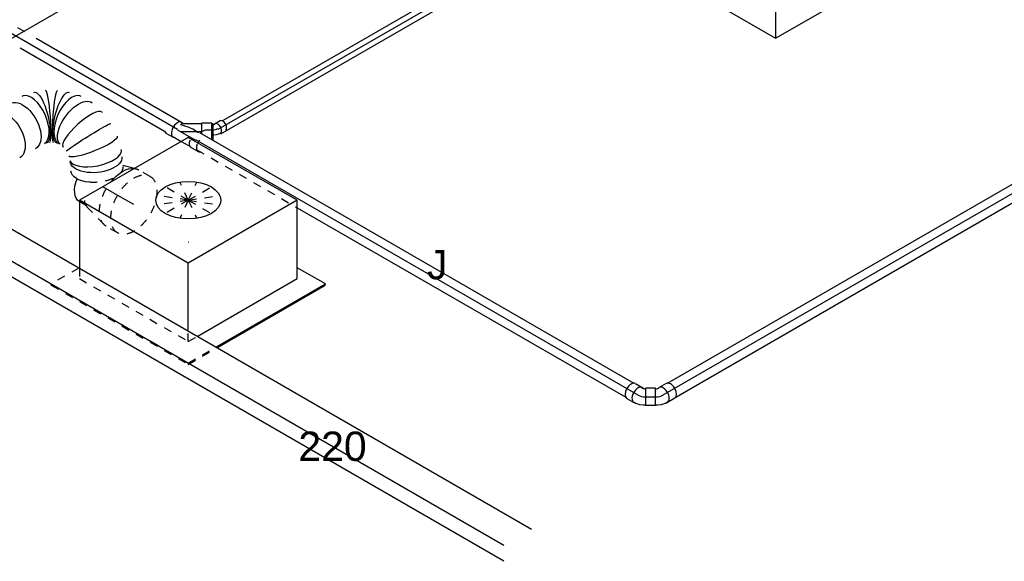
# Model space of a CAD drawing. Extents: x -257677 to 221252, y -185516 to 120782.
# Tile 11 of 171: x -93688 to -90665, y -9062 to -7398. Entities that reach past the tile are written whole.
import ezdxf
from ezdxf.enums import TextEntityAlignment as Align
from ezdxf.lldxf.tags import DXFTag

# ---------------------------------------------------------------- set-up
doc = ezdxf.new("R2010")
doc.units = 0
doc.header["$LTSCALE"] = 50
doc.linetypes.add('STREEPJES', pattern=[0.1, 0.05, -0.05])
doc.layers.get('0').update_dxf_attribs({"linetype": 'CONTINUOUS'})
for name, color, linetype in [('EL6131--', 2, 'CONTINUOUS'), ('EM6131--', 1, 'CONTINUOUS'), ('WL524---_D', 153, 'CONTINUOUS'), ('WL524---_HARTLIJN', 8, 'CONTINUOUS'), ('WL570---_RETOUR', 112, 'CONTINUOUS'), ('WL570---_TOEVOER', 3, 'CONTINUOUS'), ('WL570---_TOEVOER_RST', 2, 'CONTINUOUS'), ('WL570---_TOEVOER_RST_HL', 1, 'CONTINUOUS'), ('WL5911--_D', 2, 'CONTINUOUS'), ('WM570---_RETOUR_PR', 1, 'CONTINUOUS'), ('WM570---_TOEVOER_PR', 1, 'CONTINUOUS'), ('WM570---_TOEVOER_RST_PR', 1, 'CONTINUOUS')]:
    doc.layers.add(name, color=color, linetype=linetype)
doc.styles.add('BURO-018', font='ARIAL.TTF', dxfattribs={"height": 63})
doc.styles.add('BURO-025', font='ARIAL.TTF', dxfattribs={"height": 125})
tags = doc.linetypes.add('CENTER2', pattern=[28.575, 19.05, -3.175, 3.175, -3.175]).pattern_tags.tags
tags[10:11] = [DXFTag(74, 4), DXFTag(75, 0), DXFTag(340, '0'), DXFTag(46, 1.0), DXFTag(50, 0.0), DXFTag(44, 0.0), DXFTag(45, 0.0)]
tags[8:9] = [DXFTag(74, 4), DXFTag(75, 0), DXFTag(340, '0'), DXFTag(46, 1.0), DXFTag(50, 0.0), DXFTag(44, 0.0), DXFTag(45, 0.0)]
tags[6:7] = [DXFTag(74, 4), DXFTag(75, 0), DXFTag(340, '0'), DXFTag(46, 1.0), DXFTag(50, 0.0), DXFTag(44, 0.0), DXFTag(45, 0.0)]
tags[4:5] = [DXFTag(74, 4), DXFTag(75, 0), DXFTag(340, '0'), DXFTag(46, 1.0), DXFTag(50, 0.0), DXFTag(44, 0.0), DXFTag(45, 0.0)]

# ---------------------------------------------------------------- blocks, each defined once
blk = doc.blocks.new('*U1921')
at = {"color": 0, "ltscale": 10}
for p, q in [((29.9, 25, -5730.3), (3638.9, 25, -5730.3)), ((29.9, -25, -5730.3), (3638.9, -25, -5730.3))]:
    blk.add_line(p, q, dxfattribs=at)
at = {"layer": 'WL524---_HARTLIJN', "linetype": 'CENTER2'}
blk.add_line((0, 0, -5730.3), (3658.8, 0, -5730.3), dxfattribs=at)
at = {"layer": 'WL524---_D', "color": 1, "style": 'BURO-018'}
blk.add_attdef('POSNR', text='', height=90, dxfattribs=at).set_placement((0, 0), align=Align.MIDDLE)
blk = doc.blocks.new('*U1953')
at = {"color": 0, "ltscale": 10}
for p, q in [((18.7, 41.1, -5738.4), (-3.2, 28.4, -5738.4)), ((-12.8, 25, -5738.4), (-14, 25, -5738.4)), ((-12.8, 25, -5738.4), (-10.6, 25, -5738.4)), ((-10.6, 25, -5738.4), (-6.8, 25.6, -5738.4)), ((-6.8, 25.6, -5738.4), (-4.2, 26.5, -5738.4)), ((-4.2, 26.5, -5738.4), (-3.5, 26.9, -5738.4)), ((-12.8, -25, -5738.4), (-14, -25, -5738.4)), ((-12.8, -25, -5738.4), (-6.8, -25, -5738.4)), ((-6.8, -25, -5738.4), (4.8, -23.2, -5738.4)), ((5.2, -23.1, -5738.4), (4.8, -23.2, -5738.4)), ((5.2, -23.1, -5738.4), (15.9, -19.6, -5738.4)), ((15.9, -19.6, -5738.4), (17, -19, -5738.4)), ((17, -19, -5738.4), (21.5, -16.4, -5738.4)), ((44.9, -4.4, -5738.4), (23, -17, -5738.4))]:
    blk.add_line(p, q, dxfattribs=at)
for centre, start_param, end_param in [((9.9, 5.7, -5738.4), 2.831748, 6.536805), ((31.8, 18.4, -5738.4), 3.141593, 6.283185)]:
    blk.add_ellipse(centre, major_axis=(-13.1, 22.7), ratio=0.57735, start_param=start_param, end_param=end_param, dxfattribs=at)
at = {"layer": 'WL524---_HARTLIJN', "linetype": 'CENTER2'}
for p, q in [((-44, 0, -5738.4), (-12.8, 0, -5738.4)), ((9.9, 5.7, -5738.4), (9, 5.2, -5738.4))]:
    blk.add_line(p, q, dxfattribs=at)
blk.add_ellipse((-12.8, 17.8, -5738.4), major_axis=(30.8, 0), ratio=0.57735, start_param=4.712389, end_param=5.497787, dxfattribs=at)
at = {"layer": 'WL524---_D', "color": 1, "style": 'BURO-018'}
blk.add_attdef('POSNR', text='', height=90, dxfattribs=at).set_placement((0, 0), align=Align.MIDDLE)
blk = doc.blocks.new('*U1954')
at = {"color": 0, "ltscale": 10}
for p, q in [((25, 44.7, -5738.4), (-1, 29.7, -5738.4)), ((51.2, -0.7, -5738.4), (25, 44.7, -5738.4)), ((-35.9, 26.3, -5738.4), (-11.4, 26.3, -5738.4)), ((-10.4, 25, -5738.4), (-9.6, 25, -5738.4)), ((-9.6, 25, -5738.4), (-6.9, 25.6, -5738.4)), ((-6.9, 25.6, -5738.4), (-3.3, 27, -5738.4)), ((-3.3, 27, -5738.4), (-1.5, 28, -5738.4)), ((-1, 29.7, -5738.4), (-1.5, 28, -5738.4)), ((25.2, -15.7, -5738.4), (-1, 29.7, -5738.4)), ((-35.9, -26.2, -5738.4), (-11.4, -26.2, -5738.4)), ((-10.4, -25, -5738.4), (-5.2, -25, -5738.4)), ((-4, -24.9, -5738.4), (-5.2, -25, -5738.4)), ((-4, -24.9, -5738.4), (7, -22.6, -5738.4)), ((7, -22.6, -5738.4), (7.4, -22.5, -5738.4)), ((7.4, -22.5, -5738.4), (18.3, -18.3, -5738.4)), ((18.4, -18.3, -5738.4), (23.5, -15.3, -5738.4)), ((25.2, -15.7, -5738.4), (23.5, -15.3, -5738.4)), ((51.2, -0.7, -5738.4), (25.2, -15.7, -5738.4))]:
    blk.add_line(p, q, dxfattribs=at)
for centre, start_param, end_param in [((-35.9, 0, -5738.4), 3.141593, 6.283185), ((-11.4, 0, -5738.4), 2.887973, 6.59303)]:
    blk.add_ellipse(centre, major_axis=(0, -26.2), ratio=0.57735, start_param=start_param, end_param=end_param, dxfattribs=at)
at = {"layer": 'WL524---_HARTLIJN', "linetype": 'CENTER2'}
for p, q in [((-11.4, 0, -5738.4), (-10.4, 0, -5738.4)), ((12.1, 7, -5738.4), (11, 6.4, -5738.4))]:
    blk.add_line(p, q, dxfattribs=at)
blk.add_ellipse((2.2, 21.8, -5738.4), major_axis=(26.7, 15.4), ratio=0.57735, start_param=3.926991, end_param=4.712389, dxfattribs=at)
at = {"layer": 'WL524---_D', "color": 1, "style": 'BURO-018'}
blk.add_attdef('POSNR', text='', height=90, dxfattribs=at).set_placement((0, 0), align=Align.MIDDLE)
blk = doc.blocks.new('*U1955')
at = {"color": 0, "ltscale": 10}
for p, q in [((0, 25, -4621.1), (1539.6, 25, -4621.1)), ((375, -25, -4621.1), (1539.6, -25, -4621.1))]:
    blk.add_line(p, q, dxfattribs=at)
at = {"color": 8, "linetype": 'STREEPJES', "ltscale": 10}
blk.add_line((19.3, -25, -4621.1), (375, -25, -4621.1), dxfattribs=at)
at = {"layer": 'WL524---_HARTLIJN', "linetype": 'CENTER2'}
blk.add_line((0, 0, -4621.1), (1568.7, 0, -4621.1), dxfattribs=at)
at = {"layer": 'WL524---_D', "color": 1, "style": 'BURO-018'}
blk.add_attdef('POSNR', text='', height=90, dxfattribs=at).set_placement((0, 0), align=Align.MIDDLE)
blk = doc.blocks.new('*U1967')
at = {"color": 0, "ltscale": 10}
for p, q in [((-7.5, 16, -4586.2), (-4.4, 16.5, -4586.2)), ((-4.4, 16.5, -4586.2), (-2.2, 17.2, -4586.2)), ((-2.2, 17.2, -4586.2), (-1.5, 17.6, -4586.2)), ((14.2, 27.6, -4586.2), (-1.3, 18.6, -4586.2)), ((-7.9, -16, -4586.2), (-5.1, -16, -4586.2)), ((-5, -16, -4586.2), (3, -14.8, -4586.2)), ((3.3, -14.7, -4586.2), (3, -14.8, -4586.2)), ((3.3, -14.7, -4586.2), (10.7, -12.2, -4586.2)), ((10.7, -12.2, -4586.2), (11.4, -11.9, -4586.2)), ((11.4, -11.9, -4586.2), (14.5, -10.1, -4586.2))]:
    blk.add_line(p, q, dxfattribs=at)
for centre, start_param, end_param in [((22.6, 13.1, -4586.2), 3.141593, 6.283185), ((7.1, 4.1, -4586.2), 2.831748, 6.545703)]:
    blk.add_ellipse(centre, major_axis=(-8.4, 14.5), ratio=0.57735, start_param=start_param, end_param=end_param, dxfattribs=at)
at = {"layer": 'WL524---_HARTLIJN', "linetype": 'CENTER2'}
blk.add_line((-31, 0, -4586.2), (-9.2, 0, -4586.2), dxfattribs=at)
blk.add_ellipse((-9.2, 12.8, -4586.2), major_axis=(22.2, 0), ratio=0.57735, start_param=4.712389, end_param=5.497787, dxfattribs=at)
at = {"layer": 'WL524---_D', "color": 1, "style": 'BURO-018'}
blk.add_attdef('POSNR', text='', height=90, dxfattribs=at).set_placement((0, 0), align=Align.MIDDLE)
blk = doc.blocks.new('*U1968')
at = {"color": 0, "ltscale": 10}
for p, q in [((31, 25, -4582.2), (34.1, 25, -4582.2)), ((34.1, 25, -4582.2), (34.1, -25, -4582.2)), ((31.6, -25, -4582.2), (34.1, -25, -4582.2))]:
    blk.add_line(p, q, dxfattribs=at)
at = {"layer": 'WL524---_HARTLIJN', "linetype": 'CENTER2'}
blk.add_line((0, 0, -4582.2), (11, 5.7, -4582.2), dxfattribs=at)
at = {"layer": 'WL524---_D', "color": 1, "style": 'BURO-018'}
blk.add_attdef('POSNR', text='', height=90, dxfattribs=at).set_placement((0, 0), align=Align.MIDDLE)
blk = doc.blocks.new('*U1969')
at = {"color": 0, "ltscale": 10}
for p, q in [((70, 70.7, -4582.2), (43.2, 55.2, -4582.2)), ((95.5, 26.6, -4582.2), (70, 70.7, -4582.2)), ((-7.3, 24.6, -4582.2), (42.7, 53.5, -4582.2)), ((43.2, 55.2, -4582.2), (42.7, 53.5, -4582.2)), ((59.7, 26.6, -4582.2), (43.2, 55.2, -4582.2)), ((-10.4, 25, -4582.2), (-6.7, 25, -4582.2)), ((34.8, 25, -4582.2), (48.5, 25, -4582.2)), ((-36.7, -26.3, -4582.2), (-11.4, -26.3, -4582.2)), ((-10.4, -25, -4582.2), (16.9, -25, -4582.2))]:
    blk.add_line(p, q, dxfattribs=at)
at = {"color": 8, "linetype": 'STREEPJES', "ltscale": 10}
for p, q in [((16.9, -25, -4582.2), (48.5, -25, -4582.2)), ((42.4, -18.6, -4582.2), (41.8, -17.7, -4582.2)), ((78.4, -26.3, -4582.2), (53.1, -26.3, -4582.2))]:
    blk.add_line(p, q, dxfattribs=at)
at = {"color": 0, "ltscale": 10}
for centre, major_axis, ratio, start_param, end_param in [((-11.4, 0, -4582.2), (0, -26.2), 0.57735, 2.831748, 6.59303), ((0, 0, -4582.2), (60.1, 16.1), 0.317837, 0.593353, 1.655756), ((0, 0, -4582.2), (6.7, -24.9), 0.317837, 3.226552, 3.842032), ((-36.7, 0, -4582.2), (0, -26.2), 0.57735, 5.808698, 6.283185)]:
    blk.add_ellipse(centre, major_axis=major_axis, ratio=ratio, start_param=start_param, end_param=end_param, dxfattribs=at)
at = {"color": 0, "ltscale": 10, "extrusion": (-9.71445e-17, 7.21111e-17, -1)}
blk.add_ellipse((78.4, 0, -4582.2), major_axis=(0, -26.2), ratio=0.57735, start_param=1.442012, end_param=1.882885, dxfattribs=at)
at = {"color": 8, "linetype": 'STREEPJES', "ltscale": 10, "extrusion": (-9.71445e-17, 7.21111e-17, -1)}
for centre, start_param, end_param in [((53.1, 0, -4582.2), 0, 1.442012), ((78.4, 0, -4582.2), 0, 1.442012), ((78.4, 0, -4582.2), 5.808698, 6.280044)]:
    blk.add_ellipse(centre, major_axis=(0, -26.2), ratio=0.57735, start_param=start_param, end_param=end_param, dxfattribs=at)
at = {"layer": 'WL524---_HARTLIJN', "linetype": 'CENTER2'}
for p, q in [((0, 0, -4582.2), (56.3, 32.5, -4582.2)), ((-11.4, 0, -4582.2), (53.1, 0, -4582.2))]:
    blk.add_line(p, q, dxfattribs=at)
at = {"layer": 'WL524---_D', "color": 1, "style": 'BURO-018'}
blk.add_attdef('POSNR', text='', height=90, dxfattribs=at).set_placement((0, 0), align=Align.MIDDLE)
blk = doc.blocks.new('*U1970')
at = {"color": 0, "ltscale": 10}
for p, q in [((20.7, 25, -2988.9), (1192.5, 25, -2988.9)), ((1729.2, 25, -2988.9), (2243.8, 25, -2988.9)), ((20.7, -25, -2988.9), (314.9, -25, -2988.9)), ((725.7, -25, -2988.9), (1163.6, -25, -2988.9)), ((1700.3, -25, -2988.9), (2212.5, -25, -2988.9))]:
    blk.add_line(p, q, dxfattribs=at)
at = {"color": 8, "linetype": 'STREEPJES', "ltscale": 10}
for p, q in [((1212.5, 25, -2988.9), (1709.2, 25, -2988.9)), ((314.9, -25, -2988.9), (725.7, -25, -2988.9)), ((1183.6, -25, -2988.9), (1680.3, -25, -2988.9))]:
    blk.add_line(p, q, dxfattribs=at)
at = {"layer": 'WL524---_HARTLIJN', "linetype": 'CENTER2'}
blk.add_line((0, 0, -2988.9), (2243.8, 0, -2988.9), dxfattribs=at)
at = {"layer": 'WL524---_D', "color": 1, "style": 'BURO-018'}
blk.add_attdef('POSNR', text='', height=90, dxfattribs=at).set_placement((0, 0), align=Align.MIDDLE)
blk = doc.blocks.new('*U1971')
at = {"color": 8, "linetype": 'STREEPJES', "ltscale": 10}
for p, q in [((15, 16, -3487.6), (262.2, 16, -3487.6)), ((15, -16, -3487.6), (280.7, -16, -3487.6))]:
    blk.add_line(p, q, dxfattribs=at)
at = {"color": 0, "ltscale": 10}
for p, q in [((262.2, 16, -3487.6), (1541.7, 16, -3487.6)), ((280.7, -16, -3487.6), (1515.5, -16, -3487.6))]:
    blk.add_line(p, q, dxfattribs=at)
at = {"layer": 'WL524---_HARTLIJN', "linetype": 'CENTER2'}
blk.add_line((0, 0, -3487.6), (1541.7, 0, -3487.6), dxfattribs=at)
at = {"layer": 'WL524---_D', "color": 1, "style": 'BURO-018'}
blk.add_attdef('POSNR', text='', height=90, dxfattribs=at).set_placement((0, 0), align=Align.MIDDLE)
blk = doc.blocks.new('*U1987')
at = {"color": 0, "ltscale": 10}
for p, q in [((-10.2, 229.8, -5674.9), (-6.1, 229.8, -5674.9)), ((132.7, -17.7, -5674.9), (-10.2, 229.8, -5674.9)), ((136.8, -17.7, -5674.9), (-6.1, 229.8, -5674.9)), ((2356.9, 229.8, -5674.9), (2336.5, 194.5, -5674.9)), ((2361, 229.8, -5674.9), (2356.9, 229.8, -5674.9)), ((2499.8, -17.7, -5674.9), (2356.9, 229.8, -5674.9)), ((2503.9, -17.7, -5674.9), (2361, 229.8, -5674.9)), ((14.3, 194.5, -5674.9), (2356.9, 194.5, -5674.9)), ((2479.4, -17.7, -5674.9), (2356.9, 194.5, -5674.9)), ((12.1, -226.5, -5674.9), (132.7, -17.7, -5674.9)), ((16.2, -226.5, -5674.9), (136.8, -17.7, -5674.9)), ((132.7, -17.7, -5674.9), (136.8, -17.7, -5674.9)), ((136.8, -17.7, -5674.9), (2479.4, -17.7, -5674.9)), ((2377.3, -194.5, -5674.9), (2479.4, -17.7, -5674.9)), ((2377.3, -229.8, -5674.9), (2499.8, -17.7, -5674.9)), ((2381.4, -229.8, -5674.9), (2503.9, -17.7, -5674.9)), ((2503.9, -17.7, -5674.9), (2499.8, -17.7, -5674.9)), ((34.7, -194.5, -5674.9), (2377.3, -194.5, -5674.9)), ((2356.9, -194.5, -5674.9), (2377.3, -229.8, -5674.9)), ((2381.4, -229.8, -5674.9), (2377.3, -229.8, -5674.9))]:
    blk.add_line(p, q, dxfattribs=at)
at = {"color": 8, "linetype": 'STREEPJES', "ltscale": 10}
for p, q in [((10.2, -229.8, -5674.9), (12.1, -226.5, -5674.9)), ((10.2, -229.8, -5674.9), (14.3, -229.8, -5674.9)), ((14.3, -229.8, -5674.9), (16.2, -226.5, -5674.9))]:
    blk.add_line(p, q, dxfattribs=at)
at = {"layer": 'WM570---_TOEVOER_PR', "color": 1, "style": 'BURO-018'}
blk.add_attdef('POSNR', text='', height=90, dxfattribs=at).set_placement((0, 0), align=Align.MIDDLE)
blk = doc.blocks.new('*U2008')
at = {"color": 0, "ltscale": 10}
for p, q in [((255.9, 59.4, -5025), (255.7, 59.5, -5025)), ((287.4, 41.2, -5025), (287.3, 41.3, -5025)), ((372.9, -85.7, -5025), (372.6, -84.6, -5025))]:
    blk.add_line(p, q, dxfattribs=at)
at = {"color": 0, "ltscale": 10, "extrusion": (-3.41963e-17, 8.3842e-17, -1)}
for centre, major_axis, ratio, start_param, end_param in [((0, 0, -5025), (0, 80), 0.57735, 0, 3.141593), ((28, 0, -5025), (0, 80), 0.57735, 0, 3.141593), ((83.9, 0, -5025), (0, 80), 0.57735, 0, 3.141593), ((139.8, 0, -5025), (0, 80), 0.57735, 0, 3.141593), ((199.2, -4.4, -5025), (22.6, 77), 0.313149, 6.256783, 9.398376), ((260.3, -39.7, -5025), (-55.4, -58.1), 0.313149, 0.026402, 3.167995), ((286, -75.3, -5025), (73.6, 32.2), 0.487542, 3.195954, 6.337547), ((296.2, -161.2, -5025), (-79.5, 11.2), 0.194148, 3.124475, 6.266067), ((297.7, -131.3, -5025), (80.2, 2.7), 0.043753, 3.145311, 6.286904), ((284.3, -200.8, -5025), (72.6, -33.5), 0.51243, 0, 3.141593), ((271.7, -228, -5025), (72.6, -33.5), 0.51243, 1.924499, 3.141593)]:
    blk.add_ellipse(centre, major_axis=major_axis, ratio=ratio, start_param=start_param, end_param=end_param, dxfattribs=at)
at = {"color": 0, "ltscale": 10}
for centre, major_axis, ratio, start_param, end_param in [((177.6, 0, -5025), (8.1, 79.9), 0.497511, 3.191932, 6.232846), ((177.6, 0, -5025), (8.1, 79.9), 0.497511, 6.232846, 6.333525), ((221.1, -12.9, -5025), (-34.7, -72.4), 0.106869, 0.008217, 3.133375), ((242, -25, -5025), (45.3, 66.2), 0.106869, 0.008217, 3.133366), ((274.9, -56.2, -5025), (65.1, 47), 0.497511, 0.050339, 3.091253), ((274.9, -56.2, -5025), (65.1, 47), 0.497511, 6.232846, 6.333525), ((294.2, -101.8, -5025), (-78.6, -16.7), 0.277829, 3.167143, 6.257634), ((289.7, -189.1, -5025), (76, -26), 0.415051, 3.184181, 6.240597), ((289.7, -189.1, -5025), (76, -26), 0.415051, 6.240597, 6.325773)]:
    blk.add_ellipse(centre, major_axis=major_axis, ratio=ratio, start_param=start_param, end_param=end_param, dxfattribs=at)
at = {"color": 8, "linetype": 'STREEPJES', "ltscale": 10, "extrusion": (-3.41963e-17, 8.3842e-17, -1)}
blk.add_ellipse((271.7, -228, -5025), major_axis=(72.6, -33.5), ratio=0.51243, start_param=0, end_param=1.924499, dxfattribs=at)
at = {"layer": 'WM570---_RETOUR_PR', "color": 1, "style": 'BURO-018'}
blk.add_attdef('POSNR', text='', height=90, dxfattribs=at).set_placement((0, 0), align=Align.MIDDLE)
blk = doc.blocks.new('*U2010')
at = {"color": 8, "linetype": 'STREEPJES', "ltscale": 10}
for p, q in [((-40.4, 100, -4926.9), (0, 100, -4926.9)), ((9.6, 98.6, -4926.9), (77.2, 78.9, -4926.9)), ((84, 76, -4926.9), (107.7, 76, -4926.9)), ((107.7, 76, -4926.9), (108.8, 76, -4926.9)), ((107.7, 76, -4926.9), (108.8, 76, -4926.9)), ((-40.4, -100, -4926.9), (0, -100, -4926.9)), ((9.6, -98.6, -4926.9), (13.5, -97.5, -4926.9))]:
    blk.add_line(p, q, dxfattribs=at)
at = {"color": 0, "ltscale": 10}
blk.add_line((13.5, -97.5, -4926.9), (49.2, -87.1, -4926.9), dxfattribs=at)
at = {"color": 8, "linetype": 'STREEPJES', "ltscale": 10, "extrusion": (-1.38778e-17, -8.01234e-18, -1)}
for centre, major_axis, start_param, end_param in [((-40.4, 0, -4926.9), (0, 100), 0, 6.280044), ((0, 0, -4926.9), (0, 100), 0, 1.810949), ((0, 0, -4926.9), (0, 100), 0, 1.810949), ((0, 0, -4926.9), (0, 100), 0, 1.810949), ((69.6, 0, -4926.9), (0, 80), 0.166759, 0.789148), ((69.6, 0, -4926.9), (0, 80), 0.166759, 0.789148), ((0, 0, -4926.9), (0, 100), 2.90144, 3.141593), ((0, 0, -4926.9), (0, 100), 2.90144, 3.141593), ((0, 0, -4926.9), (0, 100), 2.90144, 3.141593)]:
    blk.add_ellipse(centre, major_axis=major_axis, ratio=0.57735, start_param=start_param, end_param=end_param, dxfattribs=at)
at = {"color": 0, "ltscale": 10, "extrusion": (-1.38778e-17, -8.01234e-18, -1)}
for centre, major_axis, start_param, end_param in [((107.7, 0, -4926.9), (0, 76), 0.025636, 1.322221), ((107.7, 0, -4926.9), (0, 76), 0.025636, 1.322221), ((0, 0, -4926.9), (0, 100), 1.810949, 2.90144), ((0, 0, -4926.9), (0, 100), 1.810949, 2.90144), ((0, 0, -4926.9), (0, 100), 1.810949, 2.90144)]:
    blk.add_ellipse(centre, major_axis=major_axis, ratio=0.57735, start_param=start_param, end_param=end_param, dxfattribs=at)
at = {"layer": 'WL570---_TOEVOER_RST_HL', "linetype": 'CENTER2'}
for p, q in [((-40.4, 0, -4926.9), (0, 0, -4926.9)), ((0, 0, -4926.9), (69.6, 0, -4926.9))]:
    blk.add_line(p, q, dxfattribs=at)
blk.add_circle((69.6, 0, -4926.9), 0.075, dxfattribs=at)
at = {"layer": 'WM570---_TOEVOER_RST_PR', "color": 1, "style": 'BURO-018'}
blk.add_attdef('POSNR', text='', height=90, dxfattribs=at).set_placement((0, 0), align=Align.MIDDLE)
blk = doc.blocks.new('*U2166')
at = {"color": 0, "ltscale": 10}
for p, q in [((-276.4, 331.6, -4053.1), (-417.2, 87.7, -4053.1)), ((191.5, 331.6, -4053.1), (-276.4, 331.6, -4053.1)), ((-42.5, -73.5, -4053.1), (-276.4, 331.6, -4053.1)), ((425.4, -73.5, -4053.1), (191.5, 331.6, -4053.1)), ((-440.9, 77.8, -4053.1), (-438.9, 81.3, -4053.1)), ((-440.9, 77.8, -4053.1), (-233.5, -281.4, -4053.1)), ((-413.6, 81.3, -4053.1), (-438.9, 81.3, -4053.1)), ((-438.9, 81.3, -4053.1), (-229.4, -281.4, -4053.1)), ((-417.2, 87.7, -4053.1), (-204.1, -281.4, -4053.1)), ((-162.5, -281.4, -4053.1), (-42.5, -73.5, -4053.1)), ((425.4, -73.5, -4053.1), (-42.5, -73.5, -4053.1)), ((305.4, -281.4, -4053.1), (425.4, -73.5, -4053.1)), ((-204.6, -331.4, -4053.1), (-198, -342.9, -4053.1)), ((-200.6, -331.4, -4053.1), (-196, -339.4, -4053.1)), ((289.9, -339.4, -4053.1), (285.3, -331.4, -4053.1)), ((-196, -339.4, -4053.1), (-198, -342.9, -4053.1)), ((-198, -342.9, -4053.1), (287.8, -342.9, -4053.1)), ((-196, -339.4, -4053.1), (289.9, -339.4, -4053.1)), ((287.8, -342.9, -4053.1), (289.9, -339.4, -4053.1))]:
    blk.add_line(p, q, dxfattribs=at)
at = {"color": 8, "linetype": 'STREEPJES', "ltscale": 10}
for p, q in [((74.5, 129, -4053.1), (23.5, 217.4, -4053.1)), ((74.5, 129, -4053.1), (-20.7, 205.6, -4053.1)), ((74.5, 129, -4053.1), (81.3, 205.6, -4053.1)), ((74.5, 129, -4053.1), (-39.4, 173.2, -4053.1)), ((74.5, 129, -4053.1), (137.4, 173.2, -4053.1)), ((74.5, 129, -4053.1), (-27.6, 129, -4053.1)), ((74.5, 129, -4053.1), (11.6, 84.9, -4053.1)), ((74.5, 129, -4053.1), (67.7, 52.5, -4053.1)), ((74.5, 129, -4053.1), (125.5, 40.7, -4053.1)), ((74.5, 129, -4053.1), (169.7, 52.5, -4053.1)), ((74.5, 129, -4053.1), (188.4, 84.9, -4053.1)), ((74.5, 129, -4053.1), (176.6, 129, -4053.1)), ((-233.5, -281.4, -4053.1), (-204.6, -331.4, -4053.1)), ((-229.4, -281.4, -4053.1), (-200.6, -331.4, -4053.1)), ((-204.1, -281.4, -4053.1), (-183.3, -317.5, -4053.1)), ((-183.3, -317.5, -4053.1), (-162.5, -281.4, -4053.1)), ((284.5, -317.5, -4053.1), (305.4, -281.4, -4053.1)), ((-183.3, -317.5, -4053.1), (284.5, -317.5, -4053.1)), ((285.3, -331.4, -4053.1), (277.2, -317.5, -4053.1))]:
    blk.add_line(p, q, dxfattribs=at)
at = {"color": 0, "ltscale": 10}
blk.add_ellipse((74.5, 129, -4053.1), major_axis=(108.3, -62.5), ratio=0.57735, dxfattribs=at)
at = {"layer": 'WL570---_TOEVOER_RST_HL', "linetype": 'CENTER2'}
blk.add_circle((0, 0, -4053.1), 0.075, dxfattribs=at)
at = {"layer": 'WL570---_TOEVOER_RST', "color": 1, "style": 'BURO-018'}
for tag in ['MC', 'Q']:
    blk.add_attdef(tag, text='', height=90, dxfattribs=at).set_placement((0, 0), align=Align.MIDDLE)
at = {"layer": 'WM570---_TOEVOER_RST_PR', "color": 1, "style": 'BURO-018'}
blk.add_attdef('POSNR', text='', height=90, dxfattribs=at).set_placement((0, 0), align=Align.MIDDLE)
blk = doc.blocks.new('*U2167')
at = {"color": 2, "ltscale": 10}
for p, q in [((-285.8, 282.8, -3995.4), (-530.7, -141.4, -3995.4)), ((449.1, 282.8, -3995.4), (-285.8, 282.8, -3995.4)), ((-204.1, 141.4, -3995.4), (-285.8, 282.8, -3995.4)), ((530.7, 141.4, -3995.4), (449.1, 282.8, -3995.4)), ((-449.1, -282.8, -3995.4), (-204.1, 141.4, -3995.4)), ((530.7, 141.4, -3995.4), (-204.1, 141.4, -3995.4)), ((285.8, -282.8, -3995.4), (530.7, 141.4, -3995.4)), ((-530.7, -141.4, -3995.4), (-449.1, -282.8, -3995.4)), ((285.8, -282.8, -3995.4), (-449.1, -282.8, -3995.4))]:
    blk.add_line(p, q, dxfattribs=at)
at = {"layer": 'WL5911--_D', "color": 2, "style": 'BURO-025'}
blk.add_attdef('POSNR', text='', height=125, dxfattribs=at).set_placement((0, 0), align=Align.MIDDLE)
blk = doc.blocks.new('*U2181')
at = {"color": 0, "ltscale": 10}
for p, q in [((-225.4, 278.6, -5079.1), (-330.3, 96.9, -5079.1)), ((160.8, 278.6, -5079.1), (-225.4, 278.6, -5079.1)), ((-32.3, -55.9, -5079.1), (-225.4, 278.6, -5079.1)), ((354, -55.9, -5079.1), (160.8, 278.6, -5079.1)), ((-329, 99, -5079.1), (-331.5, 99, -5079.1)), ((-137.2, -237.6, -5079.1), (-32.3, -55.9, -5079.1)), ((354, -55.9, -5079.1), (-32.3, -55.9, -5079.1)), ((233.5, -264.5, -5079.1), (354, -55.9, -5079.1)), ((300.1, -321.7, -5079.1), (250.3, -235.5, -5079.1)), ((-121.7, -264.5, -5079.1), (233.5, -264.5, -5079.1)), ((-88.6, -321.7, -5079.1), (300.1, -321.7, -5079.1)), ((-86.6, -325.3, -5079.1), (298, -325.3, -5079.1)), ((298, -325.3, -5079.1), (300.1, -321.7, -5079.1))]:
    blk.add_line(p, q, dxfattribs=at)
at = {"color": 8, "linetype": 'STREEPJES', "ltscale": 10}
for p, q in [((64.3, 111.4, -5079.1), (23.5, 182.1, -5079.1)), ((64.3, 111.4, -5079.1), (-11.9, 172.6, -5079.1)), ((64.3, 111.4, -5079.1), (69.8, 172.6, -5079.1)), ((64.3, 111.4, -5079.1), (-26.8, 146.7, -5079.1)), ((64.3, 111.4, -5079.1), (114.6, 146.7, -5079.1)), ((-430.7, 95.5, -5079.1), (-428.7, 99, -5079.1)), ((-430.7, 95.5, -5079.1), (-187.8, -325.3, -5079.1)), ((-331.5, 99, -5079.1), (-428.7, 99, -5079.1)), ((-428.7, 99, -5079.1), (-185.8, -321.7, -5079.1)), ((-330.3, 96.9, -5079.1), (-345.8, 70, -5079.1)), ((64.3, 111.4, -5079.1), (-17.4, 111.4, -5079.1)), ((64.3, 111.4, -5079.1), (14, 76, -5079.1)), ((64.3, 111.4, -5079.1), (58.8, 50.1, -5079.1)), ((64.3, 111.4, -5079.1), (105.1, 40.7, -5079.1)), ((64.3, 111.4, -5079.1), (140.5, 50.1, -5079.1)), ((64.3, 111.4, -5079.1), (155.4, 76, -5079.1)), ((64.3, 111.4, -5079.1), (145.9, 111.4, -5079.1)), ((-345.8, 70, -5079.1), (-152.7, -264.5, -5079.1)), ((-152.7, -264.5, -5079.1), (-137.2, -237.6, -5079.1)), ((-152.7, -264.5, -5079.1), (-121.7, -264.5, -5079.1)), ((-185.8, -321.7, -5079.1), (-187.8, -325.3, -5079.1)), ((-187.8, -325.3, -5079.1), (-86.6, -325.3, -5079.1)), ((-185.8, -321.7, -5079.1), (-88.6, -321.7, -5079.1))]:
    blk.add_line(p, q, dxfattribs=at)
at = {"color": 0, "ltscale": 10}
blk.add_ellipse((64.3, 111.4, -5079.1), major_axis=(86.6, -50), ratio=0.57735, dxfattribs=at)
at = {"layer": 'WL570---_TOEVOER_RST_HL', "linetype": 'CENTER2'}
blk.add_circle((0, 0, -5079.1), 0.075, dxfattribs=at)
at = {"layer": 'WL570---_TOEVOER_RST', "color": 1, "style": 'BURO-018'}
for tag in ['MC', 'Q']:
    blk.add_attdef(tag, text='', height=90, dxfattribs=at).set_placement((0, 0), align=Align.MIDDLE)
at = {"layer": 'WM570---_TOEVOER_RST_PR', "color": 1, "style": 'BURO-018'}
blk.add_attdef('POSNR', text='', height=90, dxfattribs=at).set_placement((0, 0), align=Align.MIDDLE)
blk = doc.blocks.new('*U2192')
at = {"color": 0, "ltscale": 10}
for p, q in [((12.2, 63.6, -6349), (2109.9, 63.6, -6349)), ((36.7, 21.2, -6349), (2085.4, 21.2, -6349)), ((-12.2, -63.6, -6349), (2036.4, -63.6, -6349))]:
    blk.add_line(p, q, dxfattribs=at)
at = {"layer": 'EM6131--', "color": 1, "style": 'BURO-018'}
blk.add_attdef('POSNR', text='', height=90, dxfattribs=at).set_placement((0, 0), align=Align.MIDDLE)

msp = doc.modelspace()

# ---------------------------------------------------------------- block references
at = {"layer": 'EL6131--', "rotation": 150}
msp.add_blockref('*U2192', (-92159.14209, -9013.09237, 6349.00737), dxfattribs=at)
at = {"layer": 'WL524---_D'}
for name, p, rotation in [('*U1970', (-95147.17633, -6612.61846, 2988.86564), 329.9999999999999), ('*U1921', (-91711.81583, -8551.10751, 5730.30313), 29.99999999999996), ('*U1971', (-91744.85338, -6965.2668, 3487.5857), 210), ('*U1969', (-93194.11244, -7742.12559, 4582.18848), 329.9999999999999), ('*U1955', (-93148.1505, -7766.75657, 4621.0634), 329.9999999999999), ('*U1954', (-91779.71532, -8556.82298, 5738.38604), 329.9999999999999)]:
    msp.add_blockref(name, p, dxfattribs=dict(at, rotation=rotation))
for name, p in [('*U1967', (-93087.11244, -7736.41011, 4586.22993)), ('*U1968', (-93129.11244, -7742.12559, 4582.18848)), ('*U1953', (-91721.71532, -8556.82298, 5738.38604))]:
    msp.add_blockref(name, p, dxfattribs=at)
at = {"layer": 'WL570---_RETOUR', "rotation": 29.99999999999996}
msp.add_blockref('*U2008', (-93800.39318, -7795.15372, 5024.95371), dxfattribs=at)
at = {"layer": 'WL570---_TOEVOER', "rotation": 29.99999999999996}
msp.add_blockref('*U1987', (-95517.9201, -8273.07913, 5674.86154), dxfattribs=at)
at = {"layer": 'WL570---_TOEVOER_RST'}
ref = msp.add_blockref('*U2166', (-90201.64916, -7325.37252, 4053.14374), dxfattribs=dict(at, rotation=29.99999999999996))
ref.add_attrib('Q', '360', dxfattribs={"color": 1, "height": 90, "style": 'BURO-018'}).set_placement((-89757.48788, -7973.72752), align=Align.MIDDLE)
ref.add_attrib('MC', 'W', dxfattribs={"color": 1, "height": 90, "style": 'BURO-018'}).set_placement((-89418.07662, -7385.84998), align=Align.MIDDLE)
ref = msp.add_blockref('*U2181', (-93170.37443, -8081.42317, 5079.05956), dxfattribs=dict(at, rotation=29.99999999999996))
ref.add_attrib('Q', '220', dxfattribs={"color": 1, "height": 90, "style": 'BURO-018'}).set_placement((-92727.58052, -8708.5763), align=Align.MIDDLE)
ref.add_attrib('MC', 'J', dxfattribs={"color": 1, "height": 90, "style": 'BURO-018'}).set_placement((-92405.84693, -8151.31739), align=Align.MIDDLE)
at = {"layer": 'WL570---_TOEVOER_RST', "rotation": 150}
msp.add_blockref('*U2010', (-93372.60697, -7946.29299, 4926.92777), dxfattribs=at)
at = {"layer": 'WL5911--_D', "rotation": 150}
msp.add_blockref('*U2167', (-91472.89336, -7067.16712, 3995.42518), dxfattribs=at)

doc.saveas('drawing.dxf')
